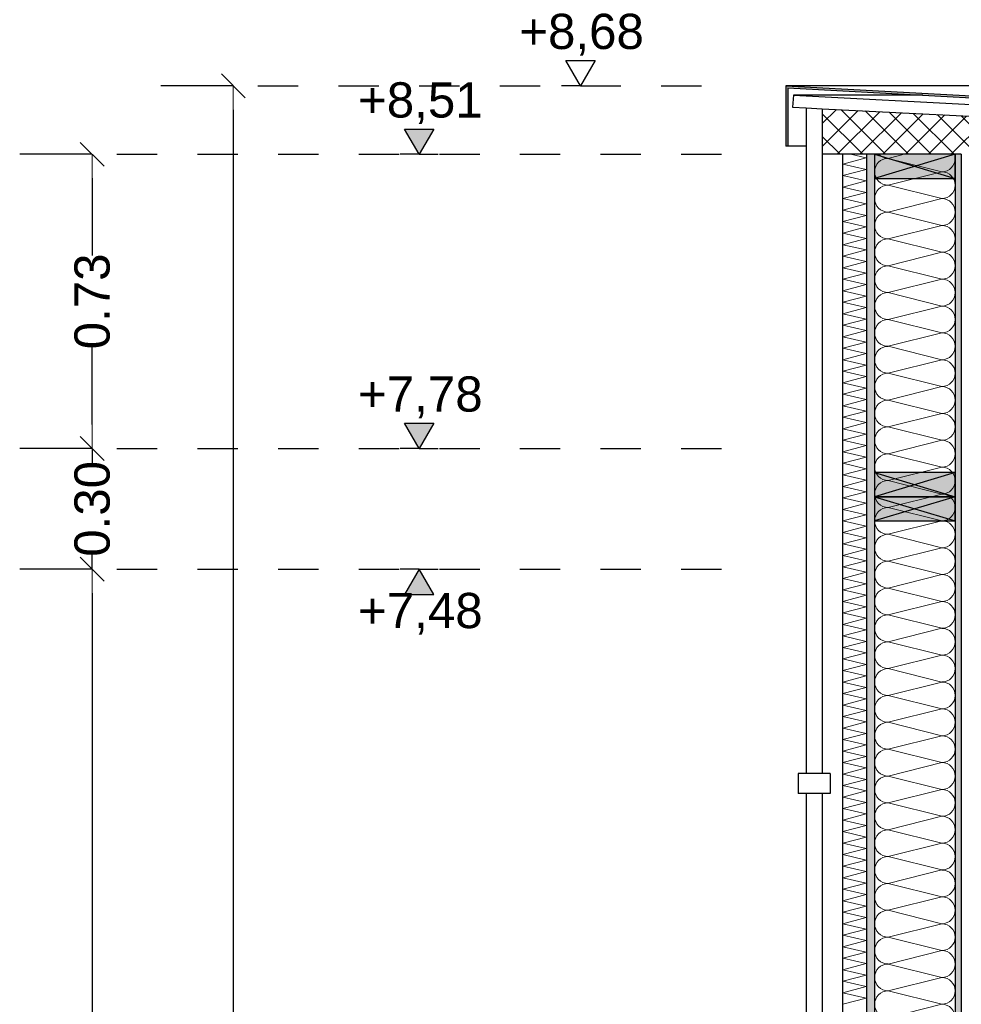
# Model space of a CAD drawing. Header units: metres. Extents: x -27.8 to 39.4, y -22.2 to 2.8.
# Tile 21 of 80: x -2.5 to -0.1, y -3.8 to -1.3. Entities that reach past the tile are written whole.
import ezdxf

# ---------------------------------------------------------------- set-up
doc = ezdxf.new("R2010")
doc.units = ezdxf.units.M
doc.header["$LTSCALE"] = 0.4
doc.header["$MEASUREMENT"] = 0
doc.linetypes.add('Strichlinie eng', pattern=[0.115, 0.075, -0.04])
doc.layers.get('0').update_dxf_attribs({"color": 8, "lineweight": 9})
doc.layers.get('Defpoints').update_dxf_attribs({"color": 8, "lineweight": 9})
for name, color, linetype in [('Neubau__ GHIW- Attika Fassade', 8, 'Continuous'), ('Neubau_A-Außenwände', 8, 'Continuous'), ('Neubau_S-Ausbesserung 2D_3D', 8, 'Continuous'), ('Neubau_T-Bemaßung', 8, 'Continuous'), ('Neubau_Z-Modellierung Fassade', 8, 'Continuous')]:
    doc.layers.add(name, color=color, linetype=linetype)
doc.styles.add('ERSTELLTER_STIL_2', font='arial.ttf')
doc.dimstyles.new('ERSTELLTER_STIL__1', dxfattribs={"dimtxt": 0.0875, "dimasz": 0.059375, "dimexe": 0.18, "dimexo": 0.0625, "dimgap": 0, "dimtad": 1, "dimzin": 0, "dimdsep": 46, "dimtxsty": 'ERSTELLTER_STIL_2', "dimblk": 'ARROWHEAD_6', "dimblk1": 'ARROWHEAD_6', "dimblk2": 'ARROWHEAD_6', "dimcen": 0.09, "dimclrd": 7, "dimclre": 7, "dimclrt": 7, "dimazin": 0, "dimtfac": 1, "dimtdec": 4, "dimtmove": 0, "dimatfit": 3, "dimfxl": 1, "dimtolj": 1, "dimtzin": 0, "dimarcsym": 0})

# ---------------------------------------------------------------- blocks, each defined once
blk = doc.blocks.new('*X362', base_point=(4591.5834, -0.0469))
at = {"layer": 'Neubau_A-Außenwände', "color": 8, "linetype": 'Continuous', "lineweight": 9}
for p, q in [((4202.9788, 8.4631), (4202.9388, 8.4531)), ((4203.0722, 8.4198), (4202.9388, 8.4531)), ((4203.0722, 8.4198), (4202.9388, 8.3865)), ((4203.0722, 8.3531), (4202.9388, 8.3865)), ((4203.0722, 8.3531), (4202.9388, 8.3198)), ((4203.0722, 8.2865), (4202.9388, 8.3198)), ((4203.0722, 8.2865), (4202.9388, 8.2531)), ((4203.0722, 8.2198), (4202.9388, 8.2531)), ((4203.0722, 8.2198), (4202.9388, 8.1865)), ((4203.0722, 8.1531), (4202.9388, 8.1865)), ((4203.0722, 8.1531), (4202.9388, 8.1198)), ((4203.0722, 8.0865), (4202.9388, 8.1198)), ((4203.0722, 8.0865), (4202.9388, 8.0531)), ((4203.0722, 8.0198), (4202.9388, 8.0531)), ((4203.0722, 8.0198), (4202.9388, 7.9865)), ((4203.0722, 7.9531), (4202.9388, 7.9865)), ((4203.0722, 7.9531), (4202.9388, 7.9198)), ((4203.0722, 7.8865), (4202.9388, 7.9198)), ((4203.0722, 7.8865), (4202.9388, 7.8531)), ((4203.0722, 7.8198), (4202.9388, 7.8531)), ((4203.0722, 7.8198), (4202.9388, 7.7865)), ((4203.0722, 7.7531), (4202.9388, 7.7865)), ((4203.0722, 7.7531), (4202.9388, 7.7198)), ((4203.0722, 7.6865), (4202.9388, 7.7198)), ((4203.0722, 7.6865), (4202.9388, 7.6531)), ((4203.0722, 7.6198), (4202.9388, 7.6531)), ((4203.0722, 7.6198), (4202.9388, 7.5865)), ((4203.0722, 7.5531), (4202.9388, 7.5865)), ((4203.0722, 7.5531), (4202.9388, 7.5198)), ((4203.0722, 7.4865), (4202.9388, 7.5198)), ((4203.0722, 7.4865), (4202.9388, 7.4531)), ((4203.0722, 7.4198), (4202.9388, 7.4531)), ((4203.0722, 7.4198), (4202.9388, 7.3865)), ((4203.0722, 7.3531), (4202.9388, 7.3865)), ((4203.0722, 7.3531), (4202.9388, 7.3198)), ((4203.0722, 7.2865), (4202.9388, 7.3198)), ((4203.0722, 7.2865), (4202.9388, 7.2531)), ((4203.0722, 7.2198), (4202.9388, 7.2531)), ((4203.0722, 7.2198), (4202.9388, 7.1865)), ((4203.0722, 7.1531), (4202.9388, 7.1865)), ((4203.0722, 7.1531), (4202.9388, 7.1198)), ((4203.0722, 7.0865), (4202.9388, 7.1198)), ((4203.0722, 7.0865), (4202.9388, 7.0531)), ((4203.0722, 7.0198), (4202.9388, 7.0531)), ((4203.0722, 7.0198), (4202.9388, 6.9865)), ((4203.0722, 6.9531), (4202.9388, 6.9865)), ((4203.0722, 6.9531), (4202.9388, 6.9198)), ((4203.0722, 6.8865), (4202.9388, 6.9198)), ((4203.0722, 6.8865), (4202.9388, 6.8531)), ((4203.0722, 6.8198), (4202.9388, 6.8531)), ((4203.0722, 6.8198), (4202.9388, 6.7865)), ((4203.0722, 6.7531), (4202.9388, 6.7865)), ((4203.0722, 6.7531), (4202.9388, 6.7198)), ((4203.0722, 6.6865), (4202.9388, 6.7198)), ((4203.0722, 6.6865), (4202.9388, 6.6531)), ((4203.0722, 6.6198), (4202.9388, 6.6531)), ((4203.0722, 6.6198), (4202.9388, 6.5865)), ((4203.0722, 6.5531), (4202.9388, 6.5865)), ((4203.0722, 6.5531), (4202.9388, 6.5198)), ((4203.0722, 6.4865), (4202.9388, 6.5198)), ((4203.0722, 6.4865), (4202.9388, 6.4531)), ((4203.0722, 6.4198), (4202.9388, 6.4531)), ((4203.0722, 6.4198), (4202.9388, 6.3865)), ((4203.0722, 6.3531), (4202.9388, 6.3865)), ((4203.0722, 6.3531), (4202.9388, 6.3198))]:
    blk.add_line(p, q, dxfattribs=at)
for centre, start, end in [((4202.9388, 8.4865), 224.427, 270), ((4203.0722, 8.4531), 0, 17.4576), ((4202.9388, 8.4198), 90, 180), ((4203.0722, 8.4531), 270, 0), ((4202.9388, 8.4198), 180, 270), ((4203.0722, 8.3865), 0, 90), ((4202.9388, 8.3531), 90, 180), ((4203.0722, 8.3865), 270, 0), ((4202.9388, 8.3531), 180, 270), ((4203.0722, 8.3198), 0, 90), ((4202.9388, 8.2865), 90, 180), ((4203.0722, 8.3198), 270, 0), ((4202.9388, 8.2865), 180, 270), ((4203.0722, 8.2531), 0, 90), ((4202.9388, 8.2198), 90, 180), ((4203.0722, 8.2531), 270, 0), ((4202.9388, 8.2198), 180, 270), ((4203.0722, 8.1865), 0, 90), ((4202.9388, 8.1531), 90, 180), ((4203.0722, 8.1865), 270, 0), ((4202.9388, 8.1531), 180, 270), ((4203.0722, 8.1198), 0, 90), ((4202.9388, 8.0865), 90, 180), ((4203.0722, 8.1198), 270, 0), ((4202.9388, 8.0865), 180, 270), ((4203.0722, 8.0531), 0, 90), ((4202.9388, 8.0198), 90, 180), ((4203.0722, 8.0531), 270, 0), ((4202.9388, 8.0198), 180, 270), ((4203.0722, 7.9865), 0, 90), ((4202.9388, 7.9531), 90, 180), ((4203.0722, 7.9865), 270, 0), ((4202.9388, 7.9531), 180, 270), ((4203.0722, 7.9198), 0, 90), ((4202.9388, 7.8865), 90, 180), ((4203.0722, 7.9198), 270, 0), ((4202.9388, 7.8865), 180, 270), ((4203.0722, 7.8531), 0, 90), ((4202.9388, 7.8198), 90, 180), ((4203.0722, 7.8531), 270, 0), ((4202.9388, 7.8198), 180, 270), ((4203.0722, 7.7865), 0, 90), ((4202.9388, 7.7531), 90, 180), ((4203.0722, 7.7865), 270, 0), ((4202.9388, 7.7531), 180, 270), ((4203.0722, 7.7198), 0, 90), ((4202.9388, 7.6865), 90, 180), ((4203.0722, 7.7198), 270, 0), ((4202.9388, 7.6865), 180, 270), ((4203.0722, 7.6531), 0, 90), ((4202.9388, 7.6198), 90, 180), ((4203.0722, 7.6531), 270, 0), ((4202.9388, 7.6198), 180, 270), ((4203.0722, 7.5865), 0, 90), ((4202.9388, 7.5531), 90, 180), ((4203.0722, 7.5865), 270, 0), ((4202.9388, 7.5531), 180, 270), ((4203.0722, 7.5198), 0, 90), ((4202.9388, 7.4865), 90, 180), ((4203.0722, 7.5198), 270, 0), ((4202.9388, 7.4865), 180, 270), ((4203.0722, 7.4531), 0, 90), ((4202.9388, 7.4198), 90, 180), ((4203.0722, 7.4531), 270, 0), ((4202.9388, 7.4198), 180, 270), ((4203.0722, 7.3865), 0, 90), ((4202.9388, 7.3531), 90, 180), ((4203.0722, 7.3865), 270, 0), ((4202.9388, 7.3531), 180, 270), ((4203.0722, 7.3198), 0, 90), ((4202.9388, 7.2865), 90, 180), ((4203.0722, 7.3198), 270, 0), ((4202.9388, 7.2865), 180, 270), ((4203.0722, 7.2531), 0, 90), ((4202.9388, 7.2198), 90, 180), ((4203.0722, 7.2531), 270, 0), ((4202.9388, 7.2198), 180, 270), ((4203.0722, 7.1865), 0, 90), ((4202.9388, 7.1531), 90, 180), ((4203.0722, 7.1865), 270, 0), ((4202.9388, 7.1531), 180, 270), ((4203.0722, 7.1198), 0, 90), ((4202.9388, 7.0865), 90, 180), ((4203.0722, 7.1198), 270, 0), ((4202.9388, 7.0865), 180, 270), ((4203.0722, 7.0531), 0, 90), ((4202.9388, 7.0198), 90, 180), ((4203.0722, 7.0531), 270, 0), ((4202.9388, 7.0198), 180, 270), ((4203.0722, 6.9865), 0, 90), ((4202.9388, 6.9531), 90, 180), ((4203.0722, 6.9865), 270, 0), ((4202.9388, 6.9531), 180, 270), ((4203.0722, 6.9198), 0, 90), ((4202.9388, 6.8865), 90, 180), ((4203.0722, 6.9198), 270, 0), ((4202.9388, 6.8865), 180, 270), ((4203.0722, 6.8531), 0, 90), ((4202.9388, 6.8198), 90, 180), ((4203.0722, 6.8531), 270, 0), ((4202.9388, 6.8198), 180, 270), ((4203.0722, 6.7865), 0, 90), ((4202.9388, 6.7531), 90, 180), ((4203.0722, 6.7865), 270, 0), ((4202.9388, 6.7531), 180, 270), ((4203.0722, 6.7198), 0, 90), ((4202.9388, 6.6865), 90, 180), ((4203.0722, 6.7198), 270, 0), ((4202.9388, 6.6865), 180, 270), ((4203.0722, 6.6531), 0, 90), ((4202.9388, 6.6198), 90, 180), ((4203.0722, 6.6531), 270, 0), ((4202.9388, 6.6198), 180, 270), ((4203.0722, 6.5865), 0, 90), ((4202.9388, 6.5531), 90, 180), ((4203.0722, 6.5865), 270, 0), ((4202.9388, 6.5531), 180, 270), ((4203.0722, 6.5198), 0, 90), ((4202.9388, 6.4865), 90, 180), ((4203.0722, 6.5198), 270, 0), ((4202.9388, 6.4865), 180, 270), ((4203.0722, 6.4531), 0, 90), ((4202.9388, 6.4198), 90, 180), ((4203.0722, 6.4531), 270, 0), ((4202.9388, 6.4198), 180, 270), ((4203.0722, 6.3865), 0, 90), ((4202.9388, 6.3531), 90, 180), ((4203.0722, 6.3865), 270, 0), ((4202.9388, 6.3531), 180, 270), ((4203.0722, 6.3198), 0, 90)]:
    blk.add_arc(centre, 0.0333, start, end, dxfattribs=at)
blk = doc.blocks.new('*X363', base_point=(4591.5834, -0.0469))
at = {"layer": 'Neubau_A-Außenwände', "color": 8, "linetype": 'Continuous', "lineweight": 9}
for p, q in [((4202.8841, 8.4541), (4202.8454, 8.4631)), ((4202.8269, 8.4388), (4202.8841, 8.4541)), ((4202.8841, 8.4256), (4202.8269, 8.4388)), ((4202.8269, 8.4103), (4202.8841, 8.4256)), ((4202.8841, 8.397), (4202.8269, 8.4103)), ((4202.8269, 8.3817), (4202.8841, 8.397)), ((4202.8841, 8.3684), (4202.8269, 8.3817)), ((4202.8269, 8.3531), (4202.8841, 8.3684)), ((4202.8841, 8.3399), (4202.8269, 8.3531)), ((4202.8269, 8.3246), (4202.8841, 8.3399)), ((4202.8841, 8.3113), (4202.8269, 8.3246)), ((4202.8269, 8.296), (4202.8841, 8.3113)), ((4202.8841, 8.2827), (4202.8269, 8.296)), ((4202.8269, 8.2674), (4202.8841, 8.2827)), ((4202.8841, 8.2541), (4202.8269, 8.2674)), ((4202.8269, 8.2388), (4202.8841, 8.2541)), ((4202.8841, 8.2256), (4202.8269, 8.2388)), ((4202.8269, 8.2103), (4202.8841, 8.2256)), ((4202.8841, 8.197), (4202.8269, 8.2103)), ((4202.8269, 8.1817), (4202.8841, 8.197)), ((4202.8841, 8.1684), (4202.8269, 8.1817)), ((4202.8269, 8.1531), (4202.8841, 8.1684)), ((4202.8841, 8.1399), (4202.8269, 8.1531)), ((4202.8269, 8.1246), (4202.8841, 8.1399)), ((4202.8841, 8.1113), (4202.8269, 8.1246)), ((4202.8269, 8.096), (4202.8841, 8.1113)), ((4202.8841, 8.0827), (4202.8269, 8.096)), ((4202.8269, 8.0674), (4202.8841, 8.0827)), ((4202.8841, 8.0541), (4202.8269, 8.0674)), ((4202.8269, 8.0388), (4202.8841, 8.0541)), ((4202.8841, 8.0256), (4202.8269, 8.0388)), ((4202.8269, 8.0103), (4202.8841, 8.0256)), ((4202.8841, 7.997), (4202.8269, 8.0103)), ((4202.8269, 7.9817), (4202.8841, 7.997)), ((4202.8841, 7.9684), (4202.8269, 7.9817)), ((4202.8269, 7.9531), (4202.8841, 7.9684)), ((4202.8841, 7.9399), (4202.8269, 7.9531)), ((4202.8269, 7.9246), (4202.8841, 7.9399)), ((4202.8841, 7.9113), (4202.8269, 7.9246)), ((4202.8269, 7.896), (4202.8841, 7.9113)), ((4202.8841, 7.8827), (4202.8269, 7.896)), ((4202.8269, 7.8674), (4202.8841, 7.8827)), ((4202.8841, 7.8541), (4202.8269, 7.8674)), ((4202.8269, 7.8388), (4202.8841, 7.8541)), ((4202.8841, 7.8256), (4202.8269, 7.8388)), ((4202.8269, 7.8103), (4202.8841, 7.8256)), ((4202.8841, 7.797), (4202.8269, 7.8103)), ((4202.8269, 7.7817), (4202.8841, 7.797)), ((4202.8841, 7.7684), (4202.8269, 7.7817)), ((4202.8269, 7.7531), (4202.8841, 7.7684)), ((4202.8841, 7.7399), (4202.8269, 7.7531)), ((4202.8269, 7.7246), (4202.8841, 7.7399)), ((4202.8841, 7.7113), (4202.8269, 7.7246)), ((4202.8269, 7.696), (4202.8841, 7.7113)), ((4202.8841, 7.6827), (4202.8269, 7.696)), ((4202.8269, 7.6674), (4202.8841, 7.6827)), ((4202.8841, 7.6541), (4202.8269, 7.6674)), ((4202.8269, 7.6388), (4202.8841, 7.6541)), ((4202.8841, 7.6256), (4202.8269, 7.6388)), ((4202.8269, 7.6103), (4202.8841, 7.6256)), ((4202.8841, 7.597), (4202.8269, 7.6103)), ((4202.8269, 7.5817), (4202.8841, 7.597)), ((4202.8841, 7.5684), (4202.8269, 7.5817)), ((4202.8269, 7.5531), (4202.8841, 7.5684)), ((4202.8841, 7.5399), (4202.8269, 7.5531)), ((4202.8269, 7.5246), (4202.8841, 7.5399)), ((4202.8841, 7.5113), (4202.8269, 7.5246)), ((4202.8269, 7.496), (4202.8841, 7.5113)), ((4202.8841, 7.4827), (4202.8269, 7.496)), ((4202.8269, 7.4674), (4202.8841, 7.4827)), ((4202.8841, 7.4541), (4202.8269, 7.4674)), ((4202.8269, 7.4388), (4202.8841, 7.4541)), ((4202.8841, 7.4256), (4202.8269, 7.4388)), ((4202.8269, 7.4103), (4202.8841, 7.4256)), ((4202.8841, 7.397), (4202.8269, 7.4103)), ((4202.8269, 7.3817), (4202.8841, 7.397)), ((4202.8841, 7.3684), (4202.8269, 7.3817)), ((4202.8269, 7.3531), (4202.8841, 7.3684)), ((4202.8841, 7.3399), (4202.8269, 7.3531)), ((4202.8269, 7.3246), (4202.8841, 7.3399)), ((4202.8841, 7.3113), (4202.8269, 7.3246)), ((4202.8269, 7.296), (4202.8841, 7.3113)), ((4202.8841, 7.2827), (4202.8269, 7.296)), ((4202.8269, 7.2674), (4202.8841, 7.2827)), ((4202.8841, 7.2541), (4202.8269, 7.2674)), ((4202.8269, 7.2388), (4202.8841, 7.2541)), ((4202.8841, 7.2256), (4202.8269, 7.2388)), ((4202.8269, 7.2103), (4202.8841, 7.2256)), ((4202.8841, 7.197), (4202.8269, 7.2103)), ((4202.8269, 7.1817), (4202.8841, 7.197)), ((4202.8841, 7.1684), (4202.8269, 7.1817)), ((4202.8269, 7.1531), (4202.8841, 7.1684)), ((4202.8841, 7.1399), (4202.8269, 7.1531)), ((4202.8269, 7.1246), (4202.8841, 7.1399)), ((4202.8841, 7.1113), (4202.8269, 7.1246)), ((4202.8269, 7.096), (4202.8841, 7.1113)), ((4202.8841, 7.0827), (4202.8269, 7.096)), ((4202.8269, 7.0674), (4202.8841, 7.0827)), ((4202.8841, 7.0541), (4202.8269, 7.0674)), ((4202.8269, 7.0388), (4202.8841, 7.0541)), ((4202.8841, 7.0256), (4202.8269, 7.0388)), ((4202.8269, 7.0103), (4202.8841, 7.0256)), ((4202.8841, 6.997), (4202.8269, 7.0103)), ((4202.8269, 6.9817), (4202.8841, 6.997)), ((4202.8841, 6.9684), (4202.8269, 6.9817)), ((4202.8269, 6.9531), (4202.8841, 6.9684)), ((4202.8841, 6.9399), (4202.8269, 6.9531)), ((4202.8269, 6.9246), (4202.8841, 6.9399)), ((4202.8841, 6.9113), (4202.8269, 6.9246)), ((4202.8269, 6.896), (4202.8841, 6.9113)), ((4202.8841, 6.8827), (4202.8269, 6.896)), ((4202.8269, 6.8674), (4202.8841, 6.8827)), ((4202.8841, 6.8541), (4202.8269, 6.8674)), ((4202.8269, 6.8388), (4202.8841, 6.8541)), ((4202.8841, 6.8256), (4202.8269, 6.8388)), ((4202.8269, 6.8103), (4202.8841, 6.8256)), ((4202.8841, 6.797), (4202.8269, 6.8103)), ((4202.8269, 6.7817), (4202.8841, 6.797)), ((4202.8841, 6.7684), (4202.8269, 6.7817)), ((4202.8269, 6.7531), (4202.8841, 6.7684)), ((4202.8841, 6.7399), (4202.8269, 6.7531)), ((4202.8269, 6.7246), (4202.8841, 6.7399)), ((4202.8841, 6.7113), (4202.8269, 6.7246)), ((4202.8269, 6.696), (4202.8841, 6.7113)), ((4202.8841, 6.6827), (4202.8269, 6.696)), ((4202.8269, 6.6674), (4202.8841, 6.6827)), ((4202.8841, 6.6541), (4202.8269, 6.6674)), ((4202.8269, 6.6388), (4202.8841, 6.6541)), ((4202.8841, 6.6256), (4202.8269, 6.6388)), ((4202.8269, 6.6103), (4202.8841, 6.6256)), ((4202.8841, 6.597), (4202.8269, 6.6103)), ((4202.8269, 6.5817), (4202.8841, 6.597)), ((4202.8841, 6.5684), (4202.8269, 6.5817)), ((4202.8269, 6.5531), (4202.8841, 6.5684)), ((4202.8841, 6.5399), (4202.8269, 6.5531)), ((4202.8269, 6.5246), (4202.8841, 6.5399)), ((4202.8841, 6.5113), (4202.8269, 6.5246)), ((4202.8269, 6.496), (4202.8841, 6.5113)), ((4202.8841, 6.4827), (4202.8269, 6.496)), ((4202.8269, 6.4674), (4202.8841, 6.4827)), ((4202.8841, 6.4541), (4202.8269, 6.4674)), ((4202.8269, 6.4388), (4202.8841, 6.4541)), ((4202.8841, 6.4256), (4202.8269, 6.4388)), ((4202.8269, 6.4103), (4202.8841, 6.4256)), ((4202.8841, 6.397), (4202.8269, 6.4103)), ((4202.8269, 6.3817), (4202.8841, 6.397)), ((4202.8841, 6.3684), (4202.8269, 6.3817)), ((4202.8269, 6.3531), (4202.8841, 6.3684))]:
    blk.add_line(p, q, dxfattribs=at)
blk = doc.blocks.new('ARROWHEAD_6')
at = {"color": 0, "linetype": 'Continuous', "lineweight": 0}
for p, q in [((-0.5, -0.5), (0.5, 0.5)), ((0, 0), (-1, 0))]:
    blk.add_line(p, q, dxfattribs=at)
blk = doc.blocks.new('*D426')
at = {"layer": 'Defpoints', "color": 0, "linetype": 'Continuous', "transparency": 16777216}
for p in [(-1.9512, -1.4949), (-1.89, -1.4949), (-0.44, -10.195)]:
    blk.add_point(p, dxfattribs=at)
at = {"layer": 'Neubau_T-Bemaßung', "linetype": 'Continuous', "lineweight": -2, "transparency": 16777216}
for p, q in [((-1.9525, -1.4949), (-2.1312, -1.4949)), ((-1.9512, -1.5543), (-1.9512, -5.7349)), ((-1.9512, -10.1356), (-1.9512, -5.962)), ((-0.5025, -10.195), (-2.1312, -10.195))]:
    blk.add_line(p, q, dxfattribs=at)
at = {"layer": 'Neubau_T-Bemaßung', "linetype": 'Continuous', "lineweight": -2, "transparency": 16777216, "xscale": 0.059375, "yscale": 0.059375, "zscale": 0.059375}
for p, rotation in [((-1.9512, -1.4949), 90), ((-1.9512, -10.195), 270)]:
    blk.add_blockref('ARROWHEAD_6', p, dxfattribs=dict(at, rotation=rotation))
at = {"layer": 'Neubau_T-Bemaßung', "linetype": 'Continuous', "transparency": 16777216, "insert": (-1.9512, -5.8484), "char_height": 0.0875, "attachment_point": 5, "rotation": 90, "style": 'ERSTELLTER_STIL_2'}
blk.add_mtext('\\A1;8.70', dxfattribs=at)
blk = doc.blocks.new('*D432')
at = {"layer": 'Defpoints', "color": 0, "linetype": 'Continuous', "transparency": 16777216}
for p in [(-2.3012, -2.695), (-2.24, -2.695), (-2.24, -6.195)]:
    blk.add_point(p, dxfattribs=at)
at = {"layer": 'Neubau_T-Bemaßung', "linetype": 'Continuous', "lineweight": -2, "transparency": 16777216}
for p, q in [((-2.3025, -2.695), (-2.4812, -2.695)), ((-2.3012, -2.7544), (-2.3012, -4.335)), ((-2.3012, -6.1356), (-2.3012, -4.562)), ((-2.3025, -6.195), (-2.4812, -6.195))]:
    blk.add_line(p, q, dxfattribs=at)
at = {"layer": 'Neubau_T-Bemaßung', "linetype": 'Continuous', "lineweight": -2, "transparency": 16777216, "xscale": 0.059375, "yscale": 0.059375, "zscale": 0.059375}
for p, rotation in [((-2.3012, -2.695), 90), ((-2.3012, -6.195), 270)]:
    blk.add_blockref('ARROWHEAD_6', p, dxfattribs=dict(at, rotation=rotation))
at = {"layer": 'Neubau_T-Bemaßung', "linetype": 'Continuous', "transparency": 16777216, "insert": (-2.3012, -4.4485), "char_height": 0.0875, "attachment_point": 5, "rotation": 90, "style": 'ERSTELLTER_STIL_2'}
blk.add_mtext('\\A1;3.50', dxfattribs=at)
blk = doc.blocks.new('*D433')
at = {"layer": 'Defpoints', "color": 0, "linetype": 'Continuous', "transparency": 16777216}
for p in [(-2.3012, -2.395), (-2.24, -2.395), (-2.24, -2.695)]:
    blk.add_point(p, dxfattribs=at)
at = {"layer": 'Neubau_T-Bemaßung', "linetype": 'Continuous', "lineweight": -2, "transparency": 16777216}
for p, q in [((-2.3012, -2.3356), (-2.3012, -2.2763)), ((-2.3025, -2.395), (-2.4812, -2.395)), ((-2.3012, -2.395), (-2.3012, -2.4317)), ((-2.3012, -2.695), (-2.3012, -2.6586)), ((-2.3025, -2.695), (-2.4812, -2.695)), ((-2.3012, -2.7544), (-2.3012, -2.8138))]:
    blk.add_line(p, q, dxfattribs=at)
at = {"layer": 'Neubau_T-Bemaßung', "linetype": 'Continuous', "lineweight": -2, "transparency": 16777216, "xscale": 0.059375, "yscale": 0.059375, "zscale": 0.059375}
for p, rotation in [((-2.3012, -2.395), 270), ((-2.3012, -2.695), 90)]:
    blk.add_blockref('ARROWHEAD_6', p, dxfattribs=dict(at, rotation=rotation))
at = {"layer": 'Neubau_T-Bemaßung', "linetype": 'Continuous', "transparency": 16777216, "insert": (-2.3012, -2.5451), "char_height": 0.0875, "attachment_point": 5, "rotation": 90, "style": 'ERSTELLTER_STIL_2'}
blk.add_mtext('\\A1;0.30', dxfattribs=at)
blk = doc.blocks.new('*D434')
at = {"layer": 'Defpoints', "color": 0, "linetype": 'Continuous', "transparency": 16777216}
for p in [(-2.3012, -1.665), (-2.24, -1.665), (-2.24, -2.395)]:
    blk.add_point(p, dxfattribs=at)
at = {"layer": 'Neubau_T-Bemaßung', "linetype": 'Continuous', "lineweight": -2, "transparency": 16777216}
for p, q in [((-2.3025, -1.665), (-2.4812, -1.665)), ((-2.3012, -1.7244), (-2.3012, -1.9165)), ((-2.3012, -2.3356), (-2.3012, -2.1438)), ((-2.3025, -2.395), (-2.4812, -2.395))]:
    blk.add_line(p, q, dxfattribs=at)
at = {"layer": 'Neubau_T-Bemaßung', "linetype": 'Continuous', "lineweight": -2, "transparency": 16777216, "xscale": 0.059375, "yscale": 0.059375, "zscale": 0.059375}
for p, rotation in [((-2.3012, -1.665), 90), ((-2.3012, -2.395), 270)]:
    blk.add_blockref('ARROWHEAD_6', p, dxfattribs=dict(at, rotation=rotation))
at = {"layer": 'Neubau_T-Bemaßung', "linetype": 'Continuous', "transparency": 16777216, "insert": (-2.3012, -2.0301), "char_height": 0.0875, "attachment_point": 5, "rotation": 90, "style": 'ERSTELLTER_STIL_2'}
blk.add_mtext('\\A1;0.73', dxfattribs=at)

msp = doc.modelspace()

# ---------------------------------------------------------------- hatches: boundary and pattern name
at = {"layer": 'Neubau__ GHIW- Attika Fassade', "linetype": 'Continuous'}
msp.add_hatch(color=256, dxfattribs=at).paths.add_polyline_path([(-0.58, -1.4949), (-0.58, -1.6449), (-0.575, -1.6449), (-0.575, -1.5002), (0.2027, -1.5417), (0.2027, -1.612), (0.2077, -1.612), (0.2077, -1.537)])
h = msp.add_hatch(dxfattribs=at)
h.set_pattern_fill('DÄMMUNG__HART_1_0001', color=256, style=0, pattern_type=2)
h.set_pattern_definition([(135, (388.31789, -10.175), (0.0282842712, 0.0282842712), []), (225, (388.31789, -10.175), (-0.0282842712, 0.0282842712), [])])
h.paths.add_polyline_path([(-0.49, -1.5519), (-0.49, -1.665), (0.075, -1.665), (0.075, -1.5806)])
at = {"layer": 'Neubau_A-Außenwände', "linetype": 'Continuous'}
for points in [[(-0.38, -1.665), (-0.38, -7.375), (-0.36, -7.375), (-0.36, -1.665)], [(-0.16, -7.375), (-0.145, -7.375), (-0.145, -1.665), (-0.16, -1.665)]]:
    msp.add_hatch(color=256, dxfattribs=at).paths.add_polyline_path(points)
at = {"layer": 'Neubau_S-Ausbesserung 2D_3D', "linetype": 'Continuous'}
for points in [[(-0.16, -1.665), (-0.36, -1.665), (-0.36, -1.725), (-0.16, -1.725)], [(-0.16, -2.455), (-0.36, -2.455), (-0.36, -2.515), (-0.16, -2.515)], [(-0.16, -2.515), (-0.36, -2.515), (-0.36, -2.575), (-0.16, -2.575)]]:
    msp.add_hatch(color=256, dxfattribs=at).paths.add_polyline_path(points)
at = {"layer": 'Neubau_T-Bemaßung', "linetype": 'Continuous'}
for points in [[(-1.49, -1.665), (-1.4537, -1.6025), (-1.5262, -1.6025)], [(-1.49, -2.395), (-1.4537, -2.3325), (-1.5262, -2.3325)], [(-1.49, -2.695), (-1.5262, -2.7575), (-1.4537, -2.7575)]]:
    msp.add_hatch(color=256, dxfattribs=at).paths.add_polyline_path(points)

# ---------------------------------------------------------------- linework, layer by layer
at = {"layer": 'Neubau__ GHIW- Attika Fassade', "linetype": 'Continuous'}
for p, q in [((-0.58, -1.4949), (-0.58, -1.6449)), ((-0.58, -1.4949), (0.2077, -1.537)), ((15.215, -1.4949), (-0.58, -1.4949)), ((-0.575, -1.5002), (-0.575, -1.6449)), ((-0.575, -1.5002), (0.2027, -1.5417)), ((-0.5617, -1.518), (-0.5637, -1.548)), ((-0.5617, -1.518), (0.1587, -1.5562)), ((-0.2405, -1.518), (-0.5617, -1.518)), ((-0.5637, -1.548), (-0.53, -1.5498)), ((-0.53, -1.5498), (-0.53, -1.665)), ((-0.49, -1.5519), (-0.49, -1.665)), ((-0.575, -1.6449), (-0.58, -1.6449)), ((-0.53, -1.6449), (-0.575, -1.6449))]:
    msp.add_line(p, q, dxfattribs=at)
at = {"layer": 'Neubau__ GHIW- Attika Fassade', "linetype": 'Continuous', "flags": 128}
for points in [[(-0.53, -1.5498), (-0.49, -1.5519), (0.075, -1.5806), (0.1583, -1.5865)], [(-0.145, -1.665), (-0.16, -1.665), (-0.36, -1.665), (-0.38, -1.665), (-0.44, -1.665), (-0.49, -1.665), (-0.49, -1.665)]]:
    msp.add_lwpolyline(points, dxfattribs=at)
at = {"layer": 'Neubau_A-Außenwände', "linetype": 'Continuous'}
for p, q in [((-0.53, -1.665), (-0.53, -3.202)), ((-0.49, -1.665), (-0.49, -3.202)), ((-0.44, -1.665), (-0.44, -7.375)), ((-0.38, -1.665), (-0.38, -7.375)), ((-0.36, -1.665), (-0.36, -7.375)), ((-0.16, -1.665), (-0.16, -7.375)), ((-0.145, -1.665), (-0.145, -7.375)), ((-0.53, -3.252), (-0.53, -5.66)), ((-0.49, -3.252), (-0.49, -5.66))]:
    msp.add_line(p, q, dxfattribs=at)
at = {"layer": 'Neubau_S-Ausbesserung 2D_3D', "linetype": 'Continuous'}
for p, q in [((-0.16, -1.665), (-0.36, -1.725)), ((-0.36, -1.665), (-0.16, -1.725)), ((-0.16, -2.455), (-0.36, -2.515)), ((-0.36, -2.455), (-0.16, -2.515)), ((-0.16, -2.515), (-0.36, -2.575)), ((-0.36, -2.515), (-0.16, -2.575))]:
    msp.add_line(p, q, dxfattribs=at)
at = {"layer": 'Neubau_S-Ausbesserung 2D_3D', "linetype": 'Continuous', "flags": 128}
for points in [[(-0.16, -1.665), (-0.36, -1.665), (-0.36, -1.725), (-0.16, -1.725)], [(-0.16, -2.455), (-0.36, -2.455), (-0.36, -2.515), (-0.16, -2.515)], [(-0.16, -2.515), (-0.36, -2.515), (-0.36, -2.575), (-0.16, -2.575)]]:
    msp.add_lwpolyline(points, close=True, dxfattribs=at)
at = {"layer": 'Neubau_T-Bemaßung', "linetype": 'Continuous'}
for p, q in [((-1.09, -1.4949), (-1.1262, -1.4324)), ((-1.1262, -1.4324), (-1.0537, -1.4324)), ((-1.0537, -1.4324), (-1.09, -1.4949)), ((-1.09, -1.4949), (-1.1369, -1.4949)), ((-1.09, -1.4949), (-1.0431, -1.4949)), ((-1.49, -1.665), (-1.5262, -1.6025)), ((-1.5262, -1.6025), (-1.4537, -1.6025)), ((-1.4537, -1.6025), (-1.49, -1.665)), ((-1.49, -1.665), (-1.5369, -1.665)), ((-1.49, -1.665), (-1.4431, -1.665)), ((-1.49, -2.395), (-1.5262, -2.3325)), ((-1.5262, -2.3325), (-1.4537, -2.3325)), ((-1.4537, -2.3325), (-1.49, -2.395)), ((-1.49, -2.395), (-1.5369, -2.395)), ((-1.49, -2.395), (-1.4431, -2.395)), ((-1.49, -2.695), (-1.5369, -2.695)), ((-1.49, -2.695), (-1.5262, -2.7575)), ((-1.49, -2.695), (-1.4431, -2.695)), ((-1.4537, -2.7575), (-1.49, -2.695)), ((-1.5262, -2.7575), (-1.4537, -2.7575))]:
    msp.add_line(p, q, dxfattribs=at)
at = {"layer": 'Neubau_T-Bemaßung', "linetype": 'Strichlinie eng'}
for p, q in [((-1.89, -1.4949), (-0.74, -1.4949)), ((-2.24, -1.665), (-0.74, -1.665)), ((-2.24, -2.395), (-0.74, -2.395)), ((-2.24, -2.695), (-0.74, -2.695))]:
    msp.add_line(p, q, dxfattribs=at)
at = {"layer": 'Neubau_Z-Modellierung Fassade', "linetype": 'Continuous'}
for p, q in [((-0.55, -3.202), (-0.55, -3.252)), ((-0.53, -3.202), (-0.55, -3.202)), ((-0.47, -3.202), (-0.47, -3.252)), ((-0.53, -3.252), (-0.55, -3.252))]:
    msp.add_line(p, q, dxfattribs=at)
at = {"layer": 'Neubau_Z-Modellierung Fassade', "linetype": 'Continuous', "flags": 128}
for points in [[(-0.47, -3.202), (-0.49, -3.202), (-0.53, -3.202)], [(-0.47, -3.252), (-0.49, -3.252), (-0.53, -3.252)]]:
    msp.add_lwpolyline(points, dxfattribs=at)

# ---------------------------------------------------------------- block references
at = {"layer": 'Neubau_A-Außenwände'}
for name in ['*X363', '*X362']:
    msp.add_blockref(name, (388.3179, -10.175), dxfattribs=at)

# ---------------------------------------------------------------- texts
at = {"layer": 'Neubau_T-Bemaßung', "char_height": 0.0875, "attachment_point": 7, "style": 'ERSTELLTER_STIL_2'}
for s, insert in [('\\A1;+8,68', (-1.2418, -1.4199)), ('\\A1;+8,51', (-1.6418, -1.59)), ('\\A1;+7,78', (-1.6418, -2.32)), ('\\A1;+7,48', (-1.6418, -2.8575))]:
    msp.add_mtext(s, dxfattribs=dict(at, insert=insert))

# ---------------------------------------------------------------- dimensions: what is measured, and where the dimension line sits
at = {"layer": 'Neubau_T-Bemaßung', "linetype": 'Continuous'}
for base, p1, p2, picture, middle in [((-1.9512, -1.4949), (-0.44, -10.195), (-1.89, -1.4949), '*D426', (-1.9512, -5.8484)), ((-2.3012, -1.665), (-2.24, -2.395), (-2.24, -1.665), '*D434', (-2.3012, -2.0301)), ((-2.3012, -2.395), (-2.24, -2.695), (-2.24, -2.395), '*D433', (-2.3012, -2.5451)), ((-2.3012, -2.695), (-2.24, -6.195), (-2.24, -2.695), '*D432', (-2.3012, -4.4485))]:
    dim = msp.add_linear_dim(base=base, p1=p1, p2=p2, angle=90, dimstyle='ERSTELLTER_STIL__1', override={"dimclrd": 256, "dimclre": 256, "dimclrt": 256}, dxfattribs=at)
    dim.commit()
    dim.dimension.update_dxf_attribs({"geometry": picture, "text_midpoint": middle, "dimtype": 160, "text_rotation": 90})

doc.saveas('drawing.dxf')
